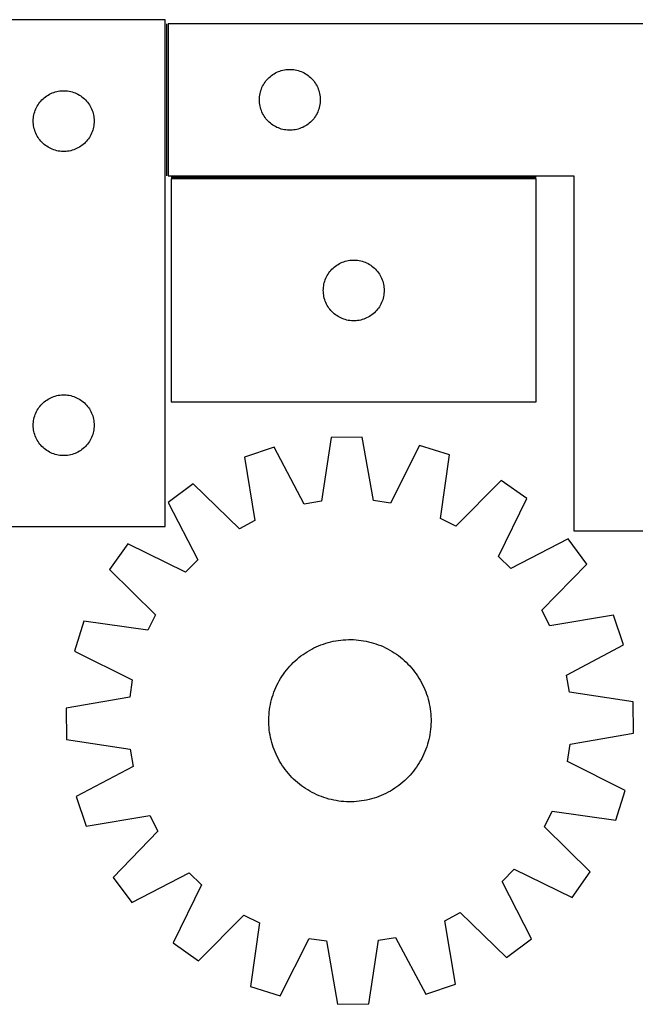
# Model space of a CAD drawing. Header units: millimetres. Extents: x 7 to 1493, y 7 to 493.
# Tile 3 of 6: x 486 to 790, y 7 to 493. Entities that reach past the tile are written whole.
import ezdxf

# ---------------------------------------------------------------- set-up
doc = ezdxf.new("R2010")
doc.units = ezdxf.units.MM
doc.layers.add('COMMON', color=5, linetype='CONTINUOUS', true_color=0x0000ff)
doc.layers.add('CUT', color=7, linetype='CONTINUOUS', true_color=0x000000)

msp = doc.modelspace()

# ---------------------------------------------------------------- linework, layer by layer
at = {"layer": 'COMMON'}
for p, q in [((558.933004, 490.543737), (558.933004, 415.543737)), ((741.194791, 414.793737), (561.194791, 414.793737))]:
    msp.add_line(p, q, dxfattribs=at)
at = {"layer": 'CUT'}
for p, q in [((558.183004, 492.553991), (258.183004, 492.553991)), ((558.183004, 242.553991), (558.183004, 492.553991)), ((859.683005, 490.543737), (559.683005, 490.543737)), ((559.683005, 490.543737), (559.683005, 415.543737)), ((611.961113, 465.903456), (612.633353, 466.283919)), ((612.633353, 466.283919), (613.324289, 466.629271)), ((613.324289, 466.629271), (614.032086, 466.938596)), ((614.032086, 466.938596), (614.754869, 467.211075)), ((614.754869, 467.211075), (615.49072, 467.445985)), ((615.49072, 467.445985), (616.237689, 467.642702)), ((616.237689, 467.642702), (616.993793, 467.800706)), ((616.993793, 467.800706), (617.757029, 467.919577)), ((617.757029, 467.919577), (618.525373, 467.999)), ((618.525373, 467.999), (619.296786, 468.038764)), ((619.296786, 468.038764), (620.069223, 468.038764)), ((620.069223, 468.038764), (620.840637, 467.999)), ((620.840637, 467.999), (621.60898, 467.919577)), ((621.60898, 467.919577), (622.372216, 467.800706)), ((622.372216, 467.800706), (623.128321, 467.642702)), ((623.128321, 467.642702), (623.875289, 467.445985)), ((623.875289, 467.445985), (624.61114, 467.211075)), ((624.61114, 467.211075), (625.333923, 466.938596)), ((625.333923, 466.938596), (626.041721, 466.629271)), ((626.041721, 466.629271), (626.732656, 466.283919)), ((626.732656, 466.283919), (627.404897, 465.903456)), ((607.026371, 461.09418), (607.45758, 461.735053)), ((607.45758, 461.735053), (607.921208, 462.352879)), ((607.921208, 462.352879), (608.416026, 462.946019)), ((608.416026, 462.946019), (608.940722, 463.512899)), ((608.940722, 463.512899), (609.493905, 464.052017)), ((609.493905, 464.052017), (610.074107, 464.561943)), ((610.074107, 464.561943), (610.67979, 465.041325)), ((610.67979, 465.041325), (611.309349, 465.488892)), ((611.309349, 465.488892), (611.961113, 465.903456)), ((627.404897, 465.903456), (628.05666, 465.488892)), ((628.05666, 465.488892), (628.686219, 465.041325)), ((628.686219, 465.041325), (629.291902, 464.561943)), ((629.291902, 464.561943), (629.872105, 464.052017)), ((629.872105, 464.052017), (630.425287, 463.512899)), ((630.425287, 463.512899), (630.949984, 462.946019)), ((630.949984, 462.946019), (631.444802, 462.352879)), ((631.444802, 462.352879), (631.90843, 461.735053)), ((631.90843, 461.735053), (632.339638, 461.09418)), ((501.824288, 456.139525), (502.532085, 456.44885)), ((502.532085, 456.44885), (503.254868, 456.721329)), ((503.254868, 456.721329), (503.990719, 456.956239)), ((503.990719, 456.956239), (504.737688, 457.152956)), ((504.737688, 457.152956), (505.493792, 457.31096)), ((505.493792, 457.31096), (506.257028, 457.429831)), ((506.257028, 457.429831), (507.025372, 457.509254)), ((507.025372, 457.509254), (507.796785, 457.549018)), ((507.796785, 457.549018), (508.569222, 457.549018)), ((508.569222, 457.549018), (509.340636, 457.509254)), ((509.340636, 457.509254), (510.108979, 457.429831)), ((510.108979, 457.429831), (510.872215, 457.31096)), ((510.872215, 457.31096), (511.62832, 457.152956)), ((511.62832, 457.152956), (512.375288, 456.956239)), ((512.375288, 456.956239), (513.111139, 456.721329)), ((513.111139, 456.721329), (513.833922, 456.44885)), ((513.833922, 456.44885), (514.54172, 456.139525)), ((605.000169, 456.112018), (605.177589, 456.863804)), ((605.177589, 456.863804), (605.393474, 457.605459)), ((605.393474, 457.605459), (605.647252, 458.335018)), ((605.647252, 458.335018), (605.938251, 459.050545)), ((605.938251, 459.050545), (606.265698, 459.750144)), ((606.265698, 459.750144), (606.628726, 460.431958)), ((606.628726, 460.431958), (607.026371, 461.09418)), ((632.339638, 461.09418), (632.737283, 460.431958)), ((632.737283, 460.431958), (633.100311, 459.750144)), ((633.100311, 459.750144), (633.427758, 459.050545)), ((633.427758, 459.050545), (633.718757, 458.335018)), ((633.718757, 458.335018), (633.972535, 457.605459)), ((633.972535, 457.605459), (634.188421, 456.863804)), ((634.188421, 456.863804), (634.36584, 456.112018)), ((495.957579, 451.245307), (496.421207, 451.863133)), ((496.421207, 451.863133), (496.916025, 452.456272)), ((496.916025, 452.456272), (497.440721, 453.023153)), ((497.440721, 453.023153), (497.993904, 453.562271)), ((497.993904, 453.562271), (498.574106, 454.072197)), ((498.574106, 454.072197), (499.179789, 454.551579)), ((499.179789, 454.551579), (499.809348, 454.999146)), ((499.809348, 454.999146), (500.461112, 455.41371)), ((500.461112, 455.41371), (501.133352, 455.794173)), ((501.133352, 455.794173), (501.824288, 456.139525)), ((514.54172, 456.139525), (515.232655, 455.794173)), ((515.232655, 455.794173), (515.904896, 455.41371)), ((515.904896, 455.41371), (516.556659, 454.999146)), ((516.556659, 454.999146), (517.186218, 454.551579)), ((517.186218, 454.551579), (517.791901, 454.072197)), ((517.791901, 454.072197), (518.372104, 453.562271)), ((518.372104, 453.562271), (518.925286, 453.023153)), ((518.925286, 453.023153), (519.449983, 452.456272)), ((519.449983, 452.456272), (519.944801, 451.863133)), ((519.944801, 451.863133), (520.408429, 451.245307)), ((604.683005, 453.043737), (604.702893, 453.815918)), ((604.702893, 452.271555), (604.683005, 453.043737)), ((604.702893, 453.815918), (604.762507, 454.586052)), ((604.762507, 451.501422), (604.702893, 452.271555)), ((604.762507, 454.586052), (604.861686, 455.352095)), ((604.861686, 455.352095), (605.000169, 456.112018)), ((634.36584, 456.112018), (634.504323, 455.352095)), ((634.504323, 455.352095), (634.603503, 454.586052)), ((634.603503, 454.586052), (634.663116, 453.815918)), ((634.663116, 452.271555), (634.603503, 451.501422)), ((634.663116, 453.815918), (634.683005, 453.043737)), ((634.683005, 453.043737), (634.663116, 452.271555)), ((493.677588, 446.374057), (493.893473, 447.115713)), ((493.893473, 447.115713), (494.147251, 447.845272)), ((494.147251, 447.845272), (494.43825, 448.560799)), ((494.43825, 448.560799), (494.765697, 449.260398)), ((494.765697, 449.260398), (495.128725, 449.942212)), ((495.128725, 449.942212), (495.52637, 450.604434)), ((495.52637, 450.604434), (495.957579, 451.245307)), ((520.408429, 451.245307), (520.839637, 450.604434)), ((520.839637, 450.604434), (521.237282, 449.942212)), ((521.237282, 449.942212), (521.60031, 449.260398)), ((521.60031, 449.260398), (521.927757, 448.560799)), ((521.927757, 448.560799), (522.218756, 447.845272)), ((522.218756, 447.845272), (522.472534, 447.115713)), ((522.472534, 447.115713), (522.68842, 446.374057)), ((604.861686, 450.735378), (604.762507, 451.501422)), ((605.000169, 449.975456), (604.861686, 450.735378)), ((605.177589, 449.22367), (605.000169, 449.975456)), ((605.393474, 448.482014), (605.177589, 449.22367)), ((605.647252, 447.752455), (605.393474, 448.482014)), ((605.938251, 447.036928), (605.647252, 447.752455)), ((606.265698, 446.33733), (605.938251, 447.036928)), ((633.427758, 447.036928), (633.100311, 446.33733)), ((633.718757, 447.752455), (633.427758, 447.036928)), ((633.972535, 448.482014), (633.718757, 447.752455)), ((634.188421, 449.22367), (633.972535, 448.482014)), ((634.36584, 449.975456), (634.188421, 449.22367)), ((634.504323, 450.735378), (634.36584, 449.975456)), ((634.603503, 451.501422), (634.504323, 450.735378)), ((493.183004, 442.553991), (493.202892, 443.326172)), ((493.202892, 441.781809), (493.183004, 442.553991)), ((493.202892, 443.326172), (493.262506, 444.096306)), ((493.262506, 444.096306), (493.361685, 444.862349)), ((493.361685, 444.862349), (493.500168, 445.622272)), ((493.500168, 445.622272), (493.677588, 446.374057)), ((522.68842, 446.374057), (522.865839, 445.622272)), ((522.865839, 445.622272), (523.004322, 444.862349)), ((523.004322, 444.862349), (523.103502, 444.096306)), ((523.103502, 444.096306), (523.163115, 443.326172)), ((523.163115, 443.326172), (523.183004, 442.553991)), ((523.183004, 442.553991), (523.163115, 441.781809)), ((606.628726, 445.655516), (606.265698, 446.33733)), ((607.026371, 444.993294), (606.628726, 445.655516)), ((607.45758, 444.35242), (607.026371, 444.993294)), ((607.921208, 443.734595), (607.45758, 444.35242)), ((608.416026, 443.141455), (607.921208, 443.734595)), ((608.940722, 442.574574), (608.416026, 443.141455)), ((609.493905, 442.035456), (608.940722, 442.574574)), ((610.074107, 441.52553), (609.493905, 442.035456)), ((629.872105, 442.035456), (629.291902, 441.52553)), ((630.425287, 442.574574), (629.872105, 442.035456)), ((630.949984, 443.141455), (630.425287, 442.574574)), ((631.444802, 443.734595), (630.949984, 443.141455)), ((631.90843, 444.35242), (631.444802, 443.734595)), ((632.339638, 444.993294), (631.90843, 444.35242)), ((632.737283, 445.655516), (632.339638, 444.993294)), ((633.100311, 446.33733), (632.737283, 445.655516)), ((493.262506, 441.011676), (493.202892, 441.781809)), ((493.361685, 440.245632), (493.262506, 441.011676)), ((493.500168, 439.48571), (493.361685, 440.245632)), ((493.677588, 438.733924), (493.500168, 439.48571)), ((493.893473, 437.992268), (493.677588, 438.733924)), ((494.147251, 437.262709), (493.893473, 437.992268)), ((494.43825, 436.547182), (494.147251, 437.262709)), ((522.218756, 437.262709), (521.927757, 436.547182)), ((522.472534, 437.992268), (522.218756, 437.262709)), ((522.68842, 438.733924), (522.472534, 437.992268)), ((522.865839, 439.48571), (522.68842, 438.733924)), ((523.004322, 440.245632), (522.865839, 439.48571)), ((523.103502, 441.011676), (523.004322, 440.245632)), ((523.163115, 441.781809), (523.103502, 441.011676)), ((610.67979, 441.046148), (610.074107, 441.52553)), ((611.309349, 440.598582), (610.67979, 441.046148)), ((611.961113, 440.184017), (611.309349, 440.598582)), ((612.633353, 439.803555), (611.961113, 440.184017)), ((613.324289, 439.458203), (612.633353, 439.803555)), ((614.032086, 439.148877), (613.324289, 439.458203)), ((614.754869, 438.876398), (614.032086, 439.148877)), ((615.49072, 438.641489), (614.754869, 438.876398)), ((616.237689, 438.444771), (615.49072, 438.641489)), ((616.993793, 438.286767), (616.237689, 438.444771)), ((617.757029, 438.167897), (616.993793, 438.286767)), ((618.525373, 438.088474), (617.757029, 438.167897)), ((619.296786, 438.04871), (618.525373, 438.088474)), ((620.069223, 438.04871), (619.296786, 438.04871)), ((620.840637, 438.088474), (620.069223, 438.04871)), ((621.60898, 438.167897), (620.840637, 438.088474)), ((622.372216, 438.286767), (621.60898, 438.167897)), ((623.128321, 438.444771), (622.372216, 438.286767)), ((623.875289, 438.641489), (623.128321, 438.444771)), ((624.61114, 438.876398), (623.875289, 438.641489)), ((625.333923, 439.148877), (624.61114, 438.876398)), ((626.041721, 439.458203), (625.333923, 439.148877)), ((626.732656, 439.803555), (626.041721, 439.458203)), ((627.404897, 440.184017), (626.732656, 439.803555)), ((628.05666, 440.598582), (627.404897, 440.184017)), ((628.686219, 441.046148), (628.05666, 440.598582)), ((629.291902, 441.52553), (628.686219, 441.046148)), ((494.765697, 435.847584), (494.43825, 436.547182)), ((495.128725, 435.16577), (494.765697, 435.847584)), ((495.52637, 434.503548), (495.128725, 435.16577)), ((495.957579, 433.862674), (495.52637, 434.503548)), ((496.421207, 433.244848), (495.957579, 433.862674)), ((496.916025, 432.651709), (496.421207, 433.244848)), ((497.440721, 432.084828), (496.916025, 432.651709)), ((519.449983, 432.651709), (518.925286, 432.084828)), ((519.944801, 433.244848), (519.449983, 432.651709)), ((520.408429, 433.862674), (519.944801, 433.244848)), ((520.839637, 434.503548), (520.408429, 433.862674)), ((521.237282, 435.16577), (520.839637, 434.503548)), ((521.60031, 435.847584), (521.237282, 435.16577)), ((521.927757, 436.547182), (521.60031, 435.847584)), ((497.993904, 431.54571), (497.440721, 432.084828)), ((498.574106, 431.035784), (497.993904, 431.54571)), ((499.179789, 430.556402), (498.574106, 431.035784)), ((499.809348, 430.108835), (499.179789, 430.556402)), ((500.461112, 429.694271), (499.809348, 430.108835)), ((501.133352, 429.313809), (500.461112, 429.694271)), ((501.824288, 428.968457), (501.133352, 429.313809)), ((502.532085, 428.659131), (501.824288, 428.968457)), ((503.254868, 428.386652), (502.532085, 428.659131)), ((503.990719, 428.151743), (503.254868, 428.386652)), ((504.737688, 427.955025), (503.990719, 428.151743)), ((505.493792, 427.797021), (504.737688, 427.955025)), ((506.257028, 427.678151), (505.493792, 427.797021)), ((507.025372, 427.598728), (506.257028, 427.678151)), ((507.796785, 427.558964), (507.025372, 427.598728)), ((508.569222, 427.558964), (507.796785, 427.558964)), ((509.340636, 427.598728), (508.569222, 427.558964)), ((510.108979, 427.678151), (509.340636, 427.598728)), ((510.872215, 427.797021), (510.108979, 427.678151)), ((511.62832, 427.955025), (510.872215, 427.797021)), ((512.375288, 428.151743), (511.62832, 427.955025)), ((513.111139, 428.386652), (512.375288, 428.151743)), ((513.833922, 428.659131), (513.111139, 428.386652)), ((514.54172, 428.968457), (513.833922, 428.659131)), ((515.232655, 429.313809), (514.54172, 428.968457)), ((515.904896, 429.694271), (515.232655, 429.313809)), ((516.556659, 430.108835), (515.904896, 429.694271)), ((517.186218, 430.556402), (516.556659, 430.108835)), ((517.791901, 431.035784), (517.186218, 430.556402)), ((518.372104, 431.54571), (517.791901, 431.035784)), ((518.925286, 432.084828), (518.372104, 431.54571)), ((559.683005, 415.543737), (759.683005, 415.543737)), ((741.194791, 414.043736), (561.194791, 414.043736)), ((561.194791, 414.043736), (561.194791, 304.043736)), ((741.194791, 304.043736), (741.194791, 414.043736)), ((759.683005, 415.543737), (759.683005, 240.543737)), ((648.50558, 373.800705), (649.268816, 373.919576)), ((649.268816, 373.919576), (650.037159, 373.998999)), ((650.037159, 373.998999), (650.808572, 374.038763)), ((650.808572, 374.038763), (651.58101, 374.038763)), ((651.58101, 374.038763), (652.352423, 373.998999)), ((652.352423, 373.998999), (653.120766, 373.919576)), ((653.120766, 373.919576), (653.884002, 373.800705)), ((639.927812, 368.946018), (640.452508, 369.512898)), ((640.452508, 369.512898), (641.005691, 370.052016)), ((641.005691, 370.052016), (641.585893, 370.561942)), ((641.585893, 370.561942), (642.191577, 371.041324)), ((642.191577, 371.041324), (642.821135, 371.488891)), ((642.821135, 371.488891), (643.472899, 371.903455)), ((643.472899, 371.903455), (644.14514, 372.283918)), ((644.14514, 372.283918), (644.836075, 372.62927)), ((644.836075, 372.62927), (645.543872, 372.938595)), ((645.543872, 372.938595), (646.266655, 373.211074)), ((646.266655, 373.211074), (647.002506, 373.445984)), ((647.002506, 373.445984), (647.749475, 373.642701)), ((647.749475, 373.642701), (648.50558, 373.800705)), ((653.884002, 373.800705), (654.640107, 373.642701)), ((654.640107, 373.642701), (655.387075, 373.445984)), ((655.387075, 373.445984), (656.122927, 373.211074)), ((656.122927, 373.211074), (656.845709, 372.938595)), ((656.845709, 372.938595), (657.553507, 372.62927)), ((657.553507, 372.62927), (658.244442, 372.283918)), ((658.244442, 372.283918), (658.916683, 371.903455)), ((658.916683, 371.903455), (659.568447, 371.488891)), ((659.568447, 371.488891), (660.198005, 371.041324)), ((660.198005, 371.041324), (660.803689, 370.561942)), ((660.803689, 370.561942), (661.383891, 370.052016)), ((661.383891, 370.052016), (661.937074, 369.512898)), ((661.937074, 369.512898), (662.46177, 368.946018)), ((636.90526, 363.605458), (637.159039, 364.335017)), ((637.159039, 364.335017), (637.450037, 365.050544)), ((637.450037, 365.050544), (637.777485, 365.750143)), ((637.777485, 365.750143), (638.140512, 366.431957)), ((638.140512, 366.431957), (638.538157, 367.094179)), ((638.538157, 367.094179), (638.969366, 367.735052)), ((638.969366, 367.735052), (639.432994, 368.352878)), ((639.432994, 368.352878), (639.927812, 368.946018)), ((662.46177, 368.946018), (662.956588, 368.352878)), ((662.956588, 368.352878), (663.420216, 367.735052)), ((663.420216, 367.735052), (663.851424, 367.094179)), ((663.851424, 367.094179), (664.24907, 366.431957)), ((664.24907, 366.431957), (664.612097, 365.750143)), ((664.612097, 365.750143), (664.939544, 365.050544)), ((664.939544, 365.050544), (665.230543, 364.335017)), ((665.230543, 364.335017), (665.484322, 363.605458)), ((636.194791, 359.043736), (636.21468, 359.815917)), ((636.21468, 359.815917), (636.274293, 360.586051)), ((636.274293, 360.586051), (636.373472, 361.352094)), ((636.373472, 361.352094), (636.511956, 362.112017)), ((636.511956, 362.112017), (636.689375, 362.863803)), ((636.689375, 362.863803), (636.90526, 363.605458)), ((665.484322, 363.605458), (665.700207, 362.863803)), ((665.700207, 362.863803), (665.877626, 362.112017)), ((665.877626, 362.112017), (666.016109, 361.352094)), ((666.016109, 361.352094), (666.115289, 360.586051)), ((666.115289, 360.586051), (666.174902, 359.815917)), ((666.174902, 359.815917), (666.194791, 359.043736)), ((636.21468, 358.271554), (636.194791, 359.043736)), ((636.274293, 357.501421), (636.21468, 358.271554)), ((636.373472, 356.735377), (636.274293, 357.501421)), ((636.511956, 355.975455), (636.373472, 356.735377)), ((636.689375, 355.223669), (636.511956, 355.975455)), ((636.90526, 354.482013), (636.689375, 355.223669)), ((637.159039, 353.752454), (636.90526, 354.482013)), ((665.484322, 354.482013), (665.230543, 353.752454)), ((665.700207, 355.223669), (665.484322, 354.482013)), ((665.877626, 355.975455), (665.700207, 355.223669)), ((666.016109, 356.735377), (665.877626, 355.975455)), ((666.115289, 357.501421), (666.016109, 356.735377)), ((666.174902, 358.271554), (666.115289, 357.501421)), ((666.194791, 359.043736), (666.174902, 358.271554)), ((637.450037, 353.036927), (637.159039, 353.752454)), ((637.777485, 352.337329), (637.450037, 353.036927)), ((638.140512, 351.655515), (637.777485, 352.337329)), ((638.538157, 350.993293), (638.140512, 351.655515)), ((638.969366, 350.352419), (638.538157, 350.993293)), ((639.432994, 349.734594), (638.969366, 350.352419)), ((639.927812, 349.141454), (639.432994, 349.734594)), ((662.956588, 349.734594), (662.46177, 349.141454)), ((663.420216, 350.352419), (662.956588, 349.734594)), ((663.851424, 350.993293), (663.420216, 350.352419)), ((664.24907, 351.655515), (663.851424, 350.993293)), ((664.612097, 352.337329), (664.24907, 351.655515)), ((664.939544, 353.036927), (664.612097, 352.337329)), ((665.230543, 353.752454), (664.939544, 353.036927)), ((640.452508, 348.574573), (639.927812, 349.141454)), ((641.005691, 348.035455), (640.452508, 348.574573)), ((641.585893, 347.525529), (641.005691, 348.035455)), ((642.191577, 347.046147), (641.585893, 347.525529)), ((642.821135, 346.598581), (642.191577, 347.046147)), ((643.472899, 346.184016), (642.821135, 346.598581)), ((644.14514, 345.803554), (643.472899, 346.184016)), ((644.836075, 345.458202), (644.14514, 345.803554)), ((645.543872, 345.148876), (644.836075, 345.458202)), ((646.266655, 344.876397), (645.543872, 345.148876)), ((647.002506, 344.641488), (646.266655, 344.876397)), ((656.122927, 344.876397), (655.387075, 344.641488)), ((656.845709, 345.148876), (656.122927, 344.876397)), ((657.553507, 345.458202), (656.845709, 345.148876)), ((658.244442, 345.803554), (657.553507, 345.458202)), ((658.916683, 346.184016), (658.244442, 345.803554)), ((659.568447, 346.598581), (658.916683, 346.184016)), ((660.198005, 347.046147), (659.568447, 346.598581)), ((660.803689, 347.525529), (660.198005, 347.046147)), ((661.383891, 348.035455), (660.803689, 347.525529)), ((661.937074, 348.574573), (661.383891, 348.035455)), ((662.46177, 349.141454), (661.937074, 348.574573)), ((647.749475, 344.44477), (647.002506, 344.641488)), ((648.50558, 344.286766), (647.749475, 344.44477)), ((649.268816, 344.167896), (648.50558, 344.286766)), ((650.037159, 344.088473), (649.268816, 344.167896)), ((650.808572, 344.048709), (650.037159, 344.088473)), ((651.58101, 344.048709), (650.808572, 344.048709)), ((652.352423, 344.088473), (651.58101, 344.048709)), ((653.120766, 344.167896), (652.352423, 344.088473)), ((653.884002, 344.286766), (653.120766, 344.167896)), ((654.640107, 344.44477), (653.884002, 344.286766)), ((655.387075, 344.641488), (654.640107, 344.44477)), ((501.133352, 305.794173), (501.824288, 306.139525)), ((501.824288, 306.139525), (502.532085, 306.44885)), ((502.532085, 306.44885), (503.254868, 306.721329)), ((503.254868, 306.721329), (503.990719, 306.956239)), ((503.990719, 306.956239), (504.737688, 307.152956)), ((504.737688, 307.152956), (505.493792, 307.31096)), ((505.493792, 307.31096), (506.257028, 307.429831)), ((506.257028, 307.429831), (507.025372, 307.509254)), ((507.025372, 307.509254), (507.796785, 307.549018)), ((507.796785, 307.549018), (508.569222, 307.549018)), ((508.569222, 307.549018), (509.340636, 307.509254)), ((509.340636, 307.509254), (510.108979, 307.429831)), ((510.108979, 307.429831), (510.872215, 307.31096)), ((510.872215, 307.31096), (511.62832, 307.152956)), ((511.62832, 307.152956), (512.375288, 306.956239)), ((512.375288, 306.956239), (513.111139, 306.721329)), ((513.111139, 306.721329), (513.833922, 306.44885)), ((513.833922, 306.44885), (514.54172, 306.139525)), ((514.54172, 306.139525), (515.232655, 305.794173)), ((495.52637, 300.604434), (495.957579, 301.245307)), ((495.957579, 301.245307), (496.421207, 301.863133)), ((496.421207, 301.863133), (496.916025, 302.456272)), ((496.916025, 302.456272), (497.440721, 303.023153)), ((497.440721, 303.023153), (497.993904, 303.562271)), ((497.993904, 303.562271), (498.574106, 304.072197)), ((498.574106, 304.072197), (499.179789, 304.551579)), ((499.179789, 304.551579), (499.809348, 304.999146)), ((499.809348, 304.999146), (500.461112, 305.41371)), ((500.461112, 305.41371), (501.133352, 305.794173)), ((515.232655, 305.794173), (515.904896, 305.41371)), ((515.904896, 305.41371), (516.556659, 304.999146)), ((516.556659, 304.999146), (517.186218, 304.551579)), ((517.186218, 304.551579), (517.791901, 304.072197)), ((517.791901, 304.072197), (518.372104, 303.562271)), ((518.372104, 303.562271), (518.925286, 303.023153)), ((518.925286, 303.023153), (519.449983, 302.456272)), ((519.449983, 302.456272), (519.944801, 301.863133)), ((519.944801, 301.863133), (520.408429, 301.245307)), ((520.408429, 301.245307), (520.839637, 300.604434)), ((561.194791, 304.043736), (741.194791, 304.043736)), ((493.500168, 295.622272), (493.677588, 296.374057)), ((493.677588, 296.374057), (493.893473, 297.115713)), ((493.893473, 297.115713), (494.147251, 297.845272)), ((494.147251, 297.845272), (494.43825, 298.560799)), ((494.43825, 298.560799), (494.765697, 299.260398)), ((494.765697, 299.260398), (495.128725, 299.942212)), ((495.128725, 299.942212), (495.52637, 300.604434)), ((520.839637, 300.604434), (521.237282, 299.942212)), ((521.237282, 299.942212), (521.60031, 299.260398)), ((521.60031, 299.260398), (521.927757, 298.560799)), ((521.927757, 298.560799), (522.218756, 297.845272)), ((522.218756, 297.845272), (522.472534, 297.115713)), ((522.472534, 297.115713), (522.68842, 296.374057)), ((522.68842, 296.374057), (522.865839, 295.622272)), ((493.183004, 292.553991), (493.202892, 293.326172)), ((493.202892, 291.781809), (493.183004, 292.553991)), ((493.202892, 293.326172), (493.262506, 294.096306)), ((493.262506, 291.011676), (493.202892, 291.781809)), ((493.262506, 294.096306), (493.361685, 294.862349)), ((493.361685, 294.862349), (493.500168, 295.622272)), ((522.865839, 295.622272), (523.004322, 294.862349)), ((523.004322, 294.862349), (523.103502, 294.096306)), ((523.103502, 294.096306), (523.163115, 293.326172)), ((523.163115, 291.781809), (523.103502, 291.011676)), ((523.163115, 293.326172), (523.183004, 292.553991)), ((523.183004, 292.553991), (523.163115, 291.781809)), ((493.361685, 290.245632), (493.262506, 291.011676)), ((493.500168, 289.48571), (493.361685, 290.245632)), ((493.677588, 288.733924), (493.500168, 289.48571)), ((493.893473, 287.992268), (493.677588, 288.733924)), ((494.147251, 287.262709), (493.893473, 287.992268)), ((494.43825, 286.547182), (494.147251, 287.262709)), ((494.765697, 285.847584), (494.43825, 286.547182)), ((521.927757, 286.547182), (521.60031, 285.847584)), ((522.218756, 287.262709), (521.927757, 286.547182)), ((522.472534, 287.992268), (522.218756, 287.262709)), ((522.68842, 288.733924), (522.472534, 287.992268)), ((522.865839, 289.48571), (522.68842, 288.733924)), ((523.004322, 290.245632), (522.865839, 289.48571)), ((523.103502, 291.011676), (523.004322, 290.245632)), ((640.041663, 286.545428), (635.254382, 255.143888)), ((655.42673, 286.719411), (640.041663, 286.545428)), ((660.922908, 255.434162), (655.42673, 286.719411)), ((495.128725, 285.16577), (494.765697, 285.847584)), ((495.52637, 284.503548), (495.128725, 285.16577)), ((495.957579, 283.862674), (495.52637, 284.503548)), ((496.421207, 283.244848), (495.957579, 283.862674)), ((496.916025, 282.651709), (496.421207, 283.244848)), ((497.440721, 282.084828), (496.916025, 282.651709)), ((497.993904, 281.54571), (497.440721, 282.084828)), ((518.925286, 282.084828), (518.372104, 281.54571)), ((519.449983, 282.651709), (518.925286, 282.084828)), ((519.944801, 283.244848), (519.449983, 282.651709)), ((520.408429, 283.862674), (519.944801, 283.244848)), ((520.839637, 284.503548), (520.408429, 283.862674)), ((521.237282, 285.16577), (520.839637, 284.503548)), ((521.60031, 285.847584), (521.237282, 285.16577)), ((611.906462, 281.762515), (597.328157, 276.8428)), ((626.801311, 253.706888), (611.906462, 281.762515)), ((683.662898, 282.573976), (669.406313, 254.188688)), ((698.348729, 277.985196), (683.662898, 282.573976)), ((498.574106, 281.035784), (497.993904, 281.54571)), ((499.179789, 280.556402), (498.574106, 281.035784)), ((499.809348, 280.108835), (499.179789, 280.556402)), ((500.461112, 279.694271), (499.809348, 280.108835)), ((501.133352, 279.313809), (500.461112, 279.694271)), ((501.824288, 278.968457), (501.133352, 279.313809)), ((502.532085, 278.659131), (501.824288, 278.968457)), ((503.254868, 278.386652), (502.532085, 278.659131)), ((503.990719, 278.151743), (503.254868, 278.386652)), ((504.737688, 277.955025), (503.990719, 278.151743)), ((505.493792, 277.797021), (504.737688, 277.955025)), ((506.257028, 277.678151), (505.493792, 277.797021)), ((507.025372, 277.598728), (506.257028, 277.678151)), ((507.796785, 277.558964), (507.025372, 277.598728)), ((508.569222, 277.558964), (507.796785, 277.558964)), ((509.340636, 277.598728), (508.569222, 277.558964)), ((510.108979, 277.678151), (509.340636, 277.598728)), ((510.872215, 277.797021), (510.108979, 277.678151)), ((511.62832, 277.955025), (510.872215, 277.797021)), ((512.375288, 278.151743), (511.62832, 277.955025)), ((513.111139, 278.386652), (512.375288, 278.151743)), ((513.833922, 278.659131), (513.111139, 278.386652)), ((514.54172, 278.968457), (513.833922, 278.659131)), ((515.232655, 279.313809), (514.54172, 278.968457)), ((515.904896, 279.694271), (515.232655, 279.313809)), ((516.556659, 280.108835), (515.904896, 279.694271)), ((517.186218, 280.556402), (516.556659, 280.108835)), ((517.791901, 281.035784), (517.186218, 280.556402)), ((518.372104, 281.54571), (517.791901, 281.035784)), ((597.328157, 276.8428), (602.478791, 245.49881)), ((693.908232, 246.532744), (698.348729, 277.985196)), ((572.047992, 263.599724), (559.703476, 254.415854)), ((594.883501, 241.519999), (572.047992, 263.599724)), ((723.921911, 265.317198), (701.591558, 242.726712)), ((736.470956, 256.414838), (723.921911, 265.317198)), ((559.703476, 254.415854), (574.287846, 226.197581)), ((635.254382, 255.143888), (626.801311, 253.706888)), ((669.406313, 254.188688), (660.922908, 255.434162)), ((722.52845, 227.873967), (736.470956, 256.414838)), ((602.478791, 245.49881), (594.883501, 241.519999)), ((701.591558, 242.726712), (693.908232, 246.532744)), ((458.183004, 242.553991), (558.183004, 242.553991)), ((759.683005, 240.543737), (859.683005, 240.543737)), ((539.752946, 234.008939), (530.850586, 221.459894)), ((568.293816, 220.066433), (539.752946, 234.008939)), ((756.877871, 236.464307), (728.659598, 221.879938)), ((766.061741, 224.119792), (756.877871, 236.464307)), ((574.287846, 226.197581), (568.293816, 220.066433)), ((728.659598, 221.879938), (722.52845, 227.873967)), ((743.982016, 201.284282), (766.061741, 224.119792)), ((530.850586, 221.459894), (553.441071, 199.12954)), ((553.441071, 199.12954), (549.635039, 191.446215)), ((747.960827, 193.688992), (743.982016, 201.284282)), ((518.182587, 195.886712), (513.593808, 181.20088)), ((549.635039, 191.446215), (518.182587, 195.886712)), ((779.304818, 198.839626), (747.960827, 193.688992)), ((784.224532, 184.261322), (779.304818, 198.839626)), ((635.046747, 184.221584), (636.227567, 184.651318)), ((636.227567, 184.651318), (637.421302, 185.04375)), ((637.421302, 185.04375), (638.626775, 185.398492)), ((638.626775, 185.398492), (639.842796, 185.715194)), ((639.842796, 185.715194), (641.068164, 185.993544)), ((641.068164, 185.993544), (642.301672, 186.233267)), ((642.301672, 186.233267), (643.5421, 186.434126)), ((643.5421, 186.434126), (644.788225, 186.595923)), ((644.788225, 186.595923), (646.038818, 186.718498)), ((646.038818, 186.718498), (647.292644, 186.801731)), ((647.292644, 186.801731), (648.548465, 186.84554)), ((648.548465, 186.84554), (649.805043, 186.84988)), ((649.805043, 186.84988), (651.061137, 186.814748)), ((651.061137, 186.814748), (652.315508, 186.740179)), ((652.315508, 186.740179), (653.566918, 186.626245)), ((653.566918, 186.626245), (654.814131, 186.47306)), ((654.814131, 186.47306), (656.055918, 186.280775)), ((656.055918, 186.280775), (657.291051, 186.04958)), ((657.291051, 186.04958), (658.518314, 185.779701)), ((658.518314, 185.779701), (659.736493, 185.471407)), ((659.736493, 185.471407), (660.944388, 185.125001)), ((660.944388, 185.125001), (662.140806, 184.740825)), ((662.140806, 184.740825), (663.324566, 184.319258)), ((513.593808, 181.20088), (541.979095, 166.944296)), ((626.201789, 179.499232), (627.238641, 180.209123)), ((627.238641, 180.209123), (628.297279, 180.886096)), ((628.297279, 180.886096), (629.376659, 181.529482)), ((629.376659, 181.529482), (630.475716, 182.138647)), ((630.475716, 182.138647), (631.593364, 182.712988)), ((631.593364, 182.712988), (632.728502, 183.25194)), ((632.728502, 183.25194), (633.880008, 183.754971)), ((633.880008, 183.754971), (635.046747, 184.221584)), ((663.324566, 184.319258), (664.4945, 183.860717)), ((664.4945, 183.860717), (665.649454, 183.365653)), ((665.649454, 183.365653), (666.788288, 182.834555)), ((666.788288, 182.834555), (667.909877, 182.267948)), ((667.909877, 182.267948), (669.013116, 181.666391)), ((669.013116, 181.666391), (670.096915, 181.030476)), ((670.096915, 181.030476), (671.160204, 180.360833)), ((671.160204, 180.360833), (672.201935, 179.658121)), ((756.168905, 169.366472), (784.224532, 184.261322)), ((620.49387, 174.59001), (621.379336, 175.481614)), ((621.379336, 175.481614), (622.292371, 176.344965)), ((622.292371, 176.344965), (623.232073, 177.17921)), ((623.232073, 177.17921), (624.197517, 177.983528)), ((624.197517, 177.983528), (625.187748, 178.757123)), ((625.187748, 178.757123), (626.201789, 179.499232)), ((672.201935, 179.658121), (673.221079, 178.923035)), ((673.221079, 178.923035), (674.216631, 178.156299)), ((674.216631, 178.156299), (675.187607, 177.35867)), ((675.187607, 177.35867), (676.133051, 176.530936)), ((676.133051, 176.530936), (677.052028, 175.673913)), ((677.052028, 175.673913), (677.943631, 174.788448)), ((616.509662, 169.739918), (617.244749, 170.759062)), ((617.244749, 170.759062), (618.011485, 171.754613)), ((618.011485, 171.754613), (618.809113, 172.72559)), ((618.809113, 172.72559), (619.636848, 173.671033)), ((619.636848, 173.671033), (620.49387, 174.59001)), ((677.943631, 174.788448), (678.806982, 173.875413)), ((678.806982, 173.875413), (679.641228, 172.93571)), ((679.641228, 172.93571), (680.445545, 171.970267)), ((680.445545, 171.970267), (681.21914, 170.980036)), ((681.21914, 170.980036), (681.961249, 169.965994)), ((681.961249, 169.965994), (682.671141, 168.929143)), ((541.979095, 166.944296), (540.733621, 158.46089)), ((613.333228, 164.32627), (613.899835, 165.44786)), ((613.899835, 165.44786), (614.501393, 166.551099)), ((614.501393, 166.551099), (615.137307, 167.634897)), ((615.137307, 167.634897), (615.806951, 168.698187)), ((615.806951, 168.698187), (616.509662, 169.739918)), ((682.671141, 168.929143), (683.348114, 167.870504)), ((683.348114, 167.870504), (683.9915, 166.791124)), ((683.9915, 166.791124), (684.600664, 165.692068)), ((684.600664, 165.692068), (685.175006, 164.574419)), ((757.605906, 160.913402), (756.168905, 169.366472)), ((611.426958, 159.678788), (611.848525, 160.862548)), ((611.848525, 160.862548), (612.307067, 162.032483)), ((612.307067, 162.032483), (612.802131, 163.187437)), ((612.802131, 163.187437), (613.333228, 164.32627)), ((685.175006, 164.574419), (685.713958, 163.439282)), ((685.713958, 163.439282), (686.216989, 162.287775)), ((686.216989, 162.287775), (686.683601, 161.121036)), ((686.683601, 161.121036), (687.113336, 159.940217)), ((789.007445, 156.12612), (757.605906, 160.913402)), ((540.733621, 158.46089), (509.448373, 152.964712)), ((610.118204, 154.829034), (610.388082, 156.056296)), ((610.388082, 156.056296), (610.696376, 157.274476)), ((610.696376, 157.274476), (611.042782, 158.48237)), ((611.042782, 158.48237), (611.426958, 159.678788)), ((687.113336, 159.940217), (687.505767, 158.746481)), ((687.505767, 158.746481), (687.86051, 157.541008)), ((687.86051, 157.541008), (688.177212, 156.324988)), ((688.177212, 156.324988), (688.455561, 155.099619)), ((789.181428, 140.741054), (789.007445, 156.12612)), ((509.448373, 152.964712), (509.622356, 137.579646)), ((609.427605, 149.853491), (609.541538, 151.1049)), ((609.541538, 151.1049), (609.694723, 152.352114)), ((609.694723, 152.352114), (609.887008, 153.5939)), ((609.887008, 153.5939), (610.118204, 154.829034)), ((688.455561, 155.099619), (688.695284, 153.866112)), ((688.695284, 153.866112), (688.896143, 152.625684)), ((688.896143, 152.625684), (689.05794, 151.379558)), ((689.05794, 151.379558), (689.180516, 150.128965)), ((609.317904, 147.343026), (609.353035, 148.59912)), ((609.322244, 146.086448), (609.317904, 147.343026)), ((609.366052, 144.830626), (609.322244, 146.086448)), ((609.353035, 148.59912), (609.427605, 149.853491)), ((689.180516, 150.128965), (689.263749, 148.87514)), ((689.263749, 148.87514), (689.307557, 147.619318)), ((689.311897, 146.36274), (689.276766, 145.106646)), ((689.307557, 147.619318), (689.311897, 146.36274)), ((609.449285, 143.576801), (609.366052, 144.830626)), ((609.571861, 142.326208), (609.449285, 143.576801)), ((609.733658, 141.080082), (609.571861, 142.326208)), ((609.934517, 139.839654), (609.733658, 141.080082)), ((688.935078, 141.353652), (688.742793, 140.111866)), ((689.088263, 142.600866), (688.935078, 141.353652)), ((689.202196, 143.852275), (689.088263, 142.600866)), ((689.276766, 145.106646), (689.202196, 143.852275)), ((509.622356, 137.579646), (541.023895, 132.792364)), ((610.174239, 138.606147), (609.934517, 139.839654)), ((610.452589, 137.380778), (610.174239, 138.606147)), ((610.769291, 136.164758), (610.452589, 137.380778)), ((611.124034, 134.959285), (610.769291, 136.164758)), ((687.933425, 136.43129), (687.587019, 135.223396)), ((688.241719, 137.64947), (687.933425, 136.43129)), ((688.511597, 138.876732), (688.241719, 137.64947)), ((688.742793, 140.111866), (688.511597, 138.876732)), ((757.89618, 135.244876), (789.181428, 140.741054)), ((541.023895, 132.792364), (542.460896, 124.339294)), ((611.516465, 133.765549), (611.124034, 134.959285)), ((611.9462, 132.58473), (611.516465, 133.765549)), ((612.412812, 131.417991), (611.9462, 132.58473)), ((612.915843, 130.266484), (612.412812, 131.417991)), ((686.322734, 131.673283), (685.82767, 130.518329)), ((686.781276, 132.843218), (686.322734, 131.673283)), ((687.202843, 134.026978), (686.781276, 132.843218)), ((687.587019, 135.223396), (687.202843, 134.026978)), ((756.650706, 126.76147), (757.89618, 135.244876)), ((613.454795, 129.131347), (612.915843, 130.266484)), ((614.029137, 128.013698), (613.454795, 129.131347)), ((614.638301, 126.914642), (614.029137, 128.013698)), ((615.281687, 125.835262), (614.638301, 126.914642)), ((684.128408, 127.154667), (683.492494, 126.070869)), ((684.729966, 128.257906), (684.128408, 127.154667)), ((685.296573, 129.379496), (684.729966, 128.257906)), ((685.82767, 130.518329), (685.296573, 129.379496)), ((785.035993, 112.504886), (756.650706, 126.76147)), ((542.460896, 124.339294), (514.405269, 109.444444)), ((615.95866, 124.776623), (615.281687, 125.835262)), ((616.668552, 123.739772), (615.95866, 124.776623)), ((617.410661, 122.72573), (616.668552, 123.739772)), ((618.184256, 121.735499), (617.410661, 122.72573)), ((618.988573, 120.770056), (618.184256, 121.735499)), ((680.618316, 121.951153), (679.820688, 120.980176)), ((681.385052, 122.946704), (680.618316, 121.951153)), ((682.120139, 123.965848), (681.385052, 122.946704)), ((682.82285, 125.007579), (682.120139, 123.965848)), ((683.492494, 126.070869), (682.82285, 125.007579)), ((619.822819, 119.830353), (618.988573, 120.770056)), ((620.686169, 118.917319), (619.822819, 119.830353)), ((621.577773, 118.031853), (620.686169, 118.917319)), ((622.49675, 117.17483), (621.577773, 118.031853)), ((623.442194, 116.347096), (622.49675, 117.17483)), ((676.33743, 117.360801), (675.397728, 116.526556)), ((677.250465, 118.224152), (676.33743, 117.360801)), ((678.135931, 119.115756), (677.250465, 118.224152)), ((678.992953, 120.034733), (678.135931, 119.115756)), ((679.820688, 120.980176), (678.992953, 120.034733)), ((624.41317, 115.549467), (623.442194, 116.347096)), ((625.408722, 114.782731), (624.41317, 115.549467)), ((626.427866, 114.047645), (625.408722, 114.782731)), ((627.469597, 113.344933), (626.427866, 114.047645)), ((628.532886, 112.67529), (627.469597, 113.344933)), ((629.616685, 112.039376), (628.532886, 112.67529)), ((630.719923, 111.437818), (629.616685, 112.039376)), ((669.253142, 112.176284), (668.154085, 111.567119)), ((670.332522, 112.81967), (669.253142, 112.176284)), ((671.39116, 113.496643), (670.332522, 112.81967)), ((672.428012, 114.206534), (671.39116, 113.496643)), ((673.442053, 114.948644), (672.428012, 114.206534)), ((674.432284, 115.722239), (673.442053, 114.948644)), ((675.397728, 116.526556), (674.432284, 115.722239)), ((780.447214, 97.819054), (785.035993, 112.504886)), ((514.405269, 109.444444), (519.324983, 94.86614)), ((631.841513, 110.871211), (630.719923, 111.437818)), ((632.980347, 110.340113), (631.841513, 110.871211)), ((634.135301, 109.845049), (632.980347, 110.340113)), ((635.305235, 109.386508), (634.135301, 109.845049)), ((636.488995, 108.964941), (635.305235, 109.386508)), ((637.685413, 108.580765), (636.488995, 108.964941)), ((638.893308, 108.234359), (637.685413, 108.580765)), ((640.111487, 107.926065), (638.893308, 108.234359)), ((641.33875, 107.656187), (640.111487, 107.926065)), ((642.573883, 107.424991), (641.33875, 107.656187)), ((643.81567, 107.232706), (642.573883, 107.424991)), ((645.062883, 107.079521), (643.81567, 107.232706)), ((646.314293, 106.965587), (645.062883, 107.079521)), ((647.568664, 106.891018), (646.314293, 106.965587)), ((648.824758, 106.855886), (647.568664, 106.891018)), ((650.081336, 106.860226), (648.824758, 106.855886)), ((651.337157, 106.904035), (650.081336, 106.860226)), ((652.590983, 106.987268), (651.337157, 106.904035)), ((653.841576, 107.109843), (652.590983, 106.987268)), ((655.087701, 107.27164), (653.841576, 107.109843)), ((656.328129, 107.472499), (655.087701, 107.27164)), ((657.561637, 107.712222), (656.328129, 107.472499)), ((658.787005, 107.990572), (657.561637, 107.712222)), ((660.003026, 108.307274), (658.787005, 107.990572)), ((661.208499, 108.662016), (660.003026, 108.307274)), ((662.402234, 109.054448), (661.208499, 108.662016)), ((663.583054, 109.484182), (662.402234, 109.054448)), ((664.749793, 109.950795), (663.583054, 109.484182)), ((665.901299, 110.453826), (664.749793, 109.950795)), ((667.036437, 110.992778), (665.901299, 110.453826)), ((668.154085, 111.567119), (667.036437, 110.992778)), ((745.18873, 94.576226), (748.994762, 102.259551)), ((748.994762, 102.259551), (780.447214, 97.819054)), ((519.324983, 94.86614), (550.668974, 100.016774)), ((550.668974, 100.016774), (554.647785, 92.421484)), ((554.647785, 92.421484), (532.56806, 69.585975)), ((767.779215, 72.245872), (745.18873, 94.576226)), ((724.341955, 67.508185), (730.335985, 73.639333)), ((730.335985, 73.639333), (758.876855, 59.696827)), ((532.56806, 69.585975), (541.75193, 57.241459)), ((541.75193, 57.241459), (569.970203, 71.825828)), ((569.970203, 71.825828), (576.101351, 65.831799)), ((758.876855, 59.696827), (767.779215, 72.245872)), ((576.101351, 65.831799), (562.158845, 37.290928)), ((738.926325, 39.289913), (724.341955, 67.508185)), ((574.707889, 28.388568), (597.038243, 50.979054)), ((597.038243, 50.979054), (604.721569, 47.173022)), ((696.15101, 48.206956), (703.7463, 52.185767)), ((703.7463, 52.185767), (726.581809, 30.106042)), ((604.721569, 47.173022), (600.281072, 15.72057)), ((701.301644, 16.862966), (696.15101, 48.206956)), ((614.966903, 11.13179), (629.223488, 39.517078)), ((629.223488, 39.517078), (637.706893, 38.271604)), ((663.375419, 38.561878), (671.82849, 39.998878)), ((671.82849, 39.998878), (686.723339, 11.943251)), ((726.581809, 30.106042), (738.926325, 39.289913)), ((562.158845, 37.290928), (574.707889, 28.388568)), ((637.706893, 38.271604), (643.203071, 6.986355)), ((658.588138, 7.160338), (663.375419, 38.561878)), ((600.281072, 15.72057), (614.966903, 11.13179)), ((686.723339, 11.943251), (701.301644, 16.862966)), ((643.203071, 6.986355), (658.588138, 7.160338))]:
    msp.add_line(p, q, dxfattribs=at)

doc.saveas('drawing.dxf')
